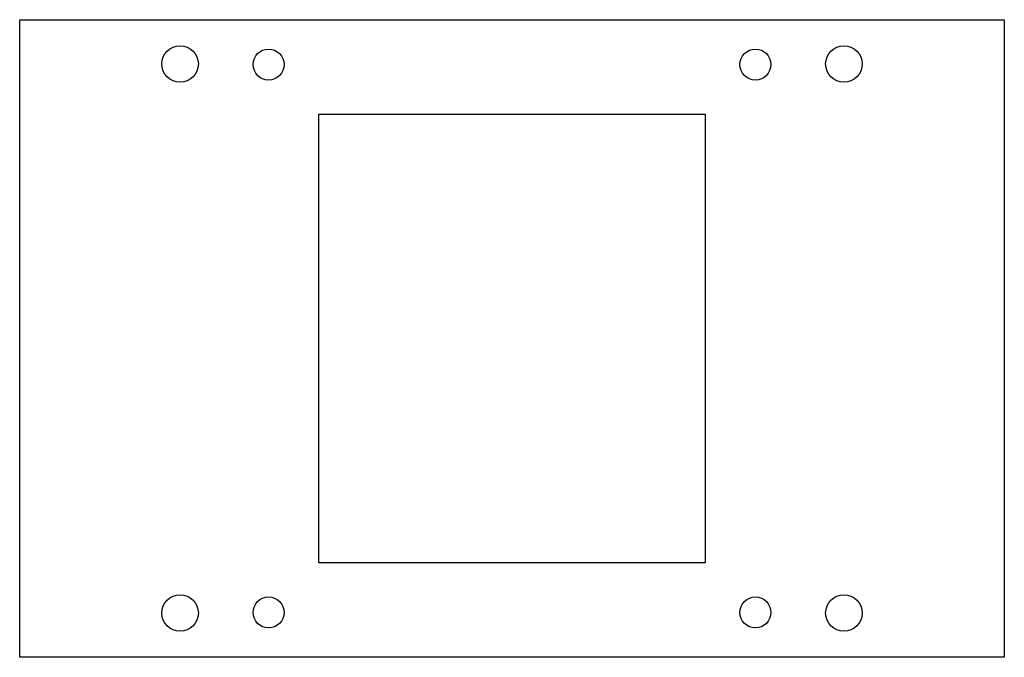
# Model space of a CAD drawing. Header units: millimetres. Extents: x 0 to 178, y 0 to 115.
import ezdxf

# ---------------------------------------------------------------- set-up
doc = ezdxf.new("R2010")
doc.units = ezdxf.units.MM
doc.layers.add('CUT', color=7, linetype='Continuous')

msp = doc.modelspace()

# ---------------------------------------------------------------- linework, layer by layer
at = {"layer": 'CUT'}
for points in [[(0, 0), (0, 115.2), (178, 115.2), (178, 0)], [(124, 98.1), (54, 98.1), (54, 17.1), (124, 17.1)]]:
    msp.add_lwpolyline(points, close=True, dxfattribs=at)
for centre, radius in [((29, 107.2), 3.3), ((149, 107.2), 3.3), ((45, 107.1), 2.8), ((133, 107.1), 2.8), ((29, 8), 3.3), ((45, 8.1), 2.8), ((133, 8.1), 2.8), ((149, 8), 3.3)]:
    msp.add_circle(centre, radius, dxfattribs=at)

doc.saveas('drawing.dxf')
